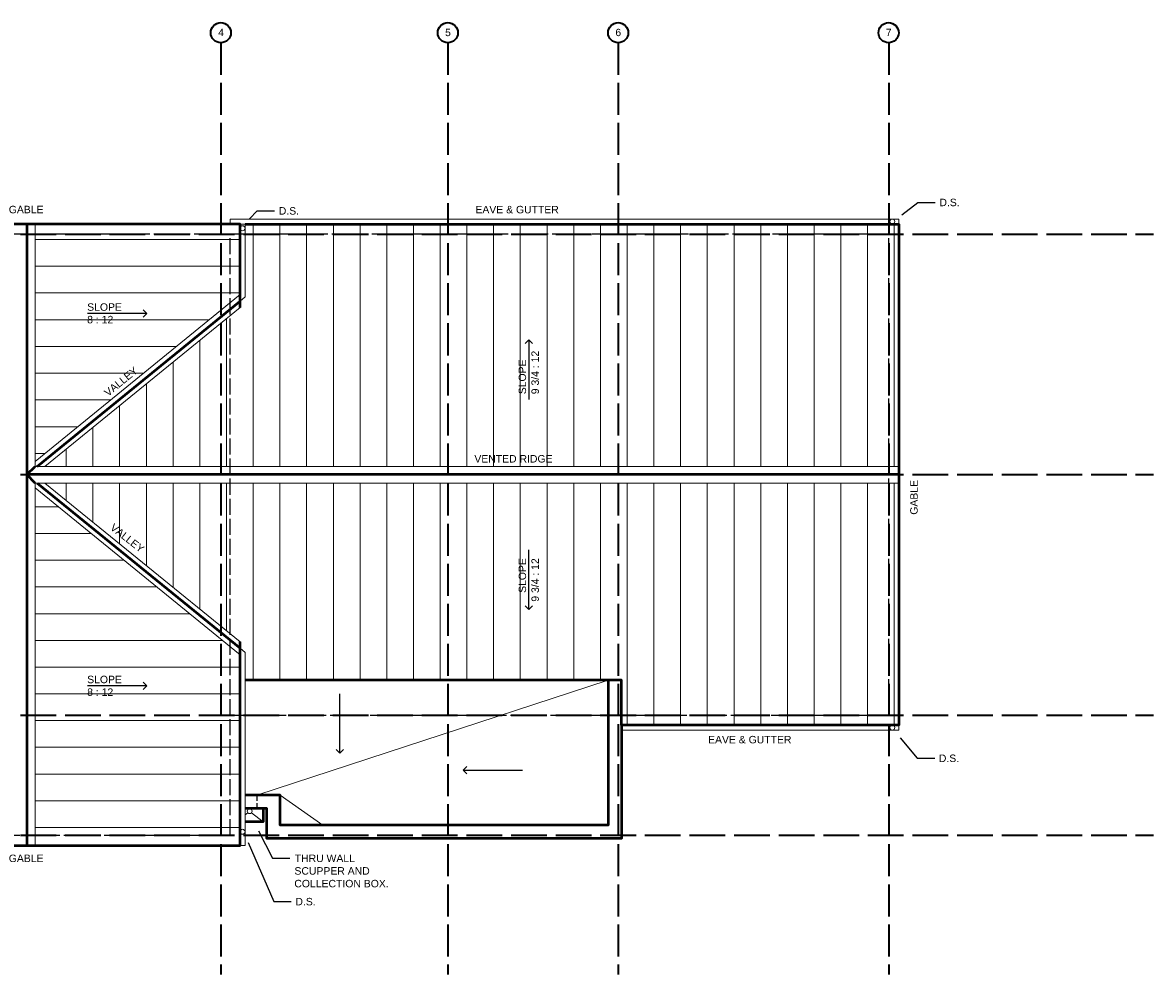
# Model space of a CAD drawing. Header units: inches. Extents: x 282 to 1373, y 397 to 967.
# Tile 2 of 2: x 696 to 1373, y 397 to 967. Entities that reach past the tile are written whole.
import ezdxf

# ---------------------------------------------------------------- set-up
doc = ezdxf.new("R2010")
doc.units = ezdxf.units.IN
doc.header["$MEASUREMENT"] = 0
doc.linetypes.add('PDF_IMPORT', pattern=[1, 0.8, -0.2])
for name, color, linetype in [('S-BLDG-OUTLINE', 7, 'Continuous'), ('S-FRAMING', 7, 'Continuous'), ('S-GRID', 7, 'Continuous'), ('S-GRID-LABELS', 7, 'Continuous'), ('S-LABEL', 7, 'Continuous'), ('S-ROOF', 7, 'Continuous')]:
    doc.layers.add(name, color=color, linetype=linetype)
doc.styles.add('PDF Arial', font='arial.ttf')

msp = doc.modelspace()

# ---------------------------------------------------------------- linework, layer by layer
at = {"layer": 'S-BLDG-OUTLINE', "lineweight": 50}
for points in [[(826.5, 796.45), (826.5, 846.29), (571.01, 846.29), (571.01, 474.33), (826.5, 474.33), (826.5, 596.15)], [(829.46, 846.29), (1220.94, 846.29), (1220.94, 546.32), (1054.96, 546.32), (1054.96, 478.33), (842.5, 478.33), (842.5, 496.32), (829.46, 496.32)]]:
    msp.add_lwpolyline(points, dxfattribs=at)
at = {"layer": 'S-BLDG-OUTLINE', "linetype": 'PDF_IMPORT', "lineweight": 25, "ltscale": 11.9988}
msp.add_lwpolyline([(820.5, 552.32), (1214.95, 552.32), (1214.95, 840.29), (820.5, 840.29), (577.01, 840.29), (577.01, 480.33), (820.5, 480.33), (820.5, 840.29)], dxfattribs=at)
at = {"layer": 'S-FRAMING', "lineweight": 13}
for points in [[(834.34, 701.26), (834.34, 846.29)], [(850.34, 701.26), (850.34, 846.29)], [(866.34, 701.26), (866.34, 846.29)], [(882.34, 701.26), (882.34, 846.29)], [(898.34, 701.26), (898.34, 846.29)], [(914.34, 701.26), (914.34, 846.29)], [(930.33, 701.26), (930.33, 846.29)], [(946.33, 701.26), (946.33, 846.29)], [(962.33, 701.26), (962.33, 846.29)], [(978.33, 701.26), (978.33, 846.29)], [(994.33, 701.26), (994.33, 846.29)], [(1010.33, 701.26), (1010.33, 846.29)], [(1026.32, 701.26), (1026.32, 846.29)], [(1042.32, 701.26), (1042.32, 846.29)], [(1058.32, 701.26), (1058.32, 846.29)], [(1074.32, 701.26), (1074.32, 846.29)], [(1090.32, 701.26), (1090.32, 846.29)], [(1106.32, 701.26), (1106.32, 846.29)], [(1122.31, 701.26), (1122.31, 846.29)], [(1138.31, 701.26), (1138.31, 846.29)], [(1154.31, 701.26), (1154.31, 846.29)], [(1170.31, 701.26), (1170.31, 846.29)], [(1186.31, 701.26), (1186.31, 846.29)], [(1202.31, 701.26), (1202.31, 846.29)], [(1218.3, 701.26), (1218.3, 846.29)], [(826.5, 837.09), (703.72, 837.09)], [(826.5, 821.09), (703.72, 821.09)], [(826.5, 805.09), (703.72, 805.09)], [(807.95, 789.09), (703.72, 789.09)], [(818.34, 701.26), (818.34, 789.81)], [(788.27, 773.02), (703.72, 773.02)], [(802.35, 701.26), (802.35, 776.78)], [(786.35, 701.26), (786.35, 763.74)], [(768.67, 757.02), (703.72, 757.02)], [(770.35, 701.26), (770.35, 750.7)], [(748.99, 741.02), (703.72, 741.02)], [(754.35, 701.26), (754.35, 737.74)], [(729.31, 725.02), (703.72, 725.02)], [(738.35, 701.26), (738.35, 724.7)], [(722.35, 701.26), (722.35, 711.66)], [(703.72, 709.02), (709.72, 709.02)], [(722.35, 691.26), (722.35, 680.95)], [(738.35, 691.26), (738.35, 667.91)], [(754.35, 691.26), (754.35, 654.87)], [(770.35, 691.26), (770.35, 641.83)], [(786.35, 691.26), (786.35, 628.79)], [(802.35, 691.26), (802.35, 615.83)], [(818.34, 691.26), (818.34, 602.79)], [(834.34, 691.26), (834.34, 573.28)], [(850.34, 691.26), (850.34, 573.28)], [(866.34, 691.26), (866.34, 573.28)], [(882.34, 691.26), (882.34, 573.28)], [(898.34, 691.26), (898.34, 573.28)], [(914.34, 691.26), (914.34, 573.28)], [(930.33, 691.26), (930.33, 573.28)], [(946.33, 691.26), (946.33, 573.28)], [(962.33, 691.26), (962.33, 573.28)], [(978.33, 691.26), (978.33, 573.28)], [(994.33, 691.26), (994.33, 573.28)], [(1010.33, 691.26), (1010.33, 573.28)], [(1026.32, 691.26), (1026.32, 573.28)], [(1042.32, 691.26), (1042.32, 573.28)], [(1058.32, 691.26), (1058.32, 546.32)], [(1074.32, 691.26), (1074.32, 546.32)], [(1090.32, 691.26), (1090.32, 546.32)], [(1106.32, 691.26), (1106.32, 546.32)], [(1122.31, 691.26), (1122.31, 546.32)], [(1138.31, 691.26), (1138.31, 546.32)], [(1154.31, 691.26), (1154.31, 546.32)], [(1170.31, 691.26), (1170.31, 546.32)], [(1186.31, 691.26), (1186.31, 546.32)], [(1202.31, 691.26), (1202.31, 546.32)], [(1218.3, 691.26), (1218.3, 546.32)], [(717.63, 677.03), (703.72, 677.03)], [(737.23, 661.03), (703.72, 661.03)], [(756.91, 645.03), (703.72, 645.03)], [(776.59, 629.03), (703.72, 629.03)], [(796.27, 613.03), (703.72, 613.03)], [(815.87, 597.03), (703.72, 597.03)], [(826.5, 581.04), (703.72, 581.04)], [(826.5, 565.04), (703.72, 565.04)], [(826.5, 549.04), (703.72, 549.04)], [(826.5, 533.04), (703.72, 533.04)], [(826.5, 517.04), (703.72, 517.04)], [(826.5, 501.04), (703.72, 501.04)], [(826.5, 485.04), (703.72, 485.04)]]:
    msp.add_lwpolyline(points, dxfattribs=at)
at = {"layer": 'S-GRID', "linetype": 'PDF_IMPORT', "lineweight": 35, "ltscale": 23.9976}
for points in [[(814.99, 954.92), (814.99, 397.05)], [(950.97, 954.92), (950.97, 397.05)], [(1052.96, 954.92), (1052.96, 397.05)], [(1214.95, 954.92), (1214.95, 397.05)]]:
    msp.add_lwpolyline(points, dxfattribs=at)
at = {"layer": 'S-GRID', "linetype": 'PDF_IMPORT', "lineweight": 35, "ltscale": 26.717328}
for points in [[(294.16, 840.29), (1373.49, 840.29)], [(294.16, 696.3), (1373.49, 696.3)], [(294.16, 552.32), (1373.49, 552.32)], [(294.16, 480.33), (1373.49, 480.33)]]:
    msp.add_lwpolyline(points, dxfattribs=at)
at = {"layer": 'S-GRID-LABELS', "lineweight": 35}
for centre in [(814.95, 960.96), (950.93, 960.96), (1052.92, 960.96), (1214.91, 960.96)]:
    msp.add_circle(centre, 6.04, dxfattribs=at)
at = {"layer": 'S-LABEL', "lineweight": 25}
for points in [[(832.1, 849.57), (836.74, 854.37), (847.14, 854.37)], [(1222.86, 851.89), (1232.38, 859.33), (1242.78, 859.33)], [(770.67, 792.85), (766.19, 792.85), (735.07, 792.85)], [(768.43, 795.09), (770.67, 792.85), (768.43, 790.61)], [(997.21, 774.78), (999.45, 777.02), (1001.69, 774.78)], [(999.45, 777.02), (999.45, 772.54), (999.45, 741.34)], [(999.45, 615.51), (999.45, 620.07), (999.45, 651.19)], [(1001.69, 617.75), (999.45, 615.51), (997.21, 617.75)], [(770.67, 569.84), (766.19, 569.84), (735.07, 569.84)], [(768.43, 572.08), (770.67, 569.84), (768.43, 567.6)], [(886.18, 529.44), (886.18, 533.92), (886.18, 565.04)], [(1221.74, 538.72), (1232.06, 526.48), (1242.54, 526.48)], [(888.42, 531.68), (886.18, 529.44), (883.94, 531.68)], [(962.25, 517.12), (960.01, 519.36), (962.25, 521.6)], [(960.01, 519.36), (964.49, 519.36), (995.61, 519.36)], [(837.54, 482.97), (845.86, 466.57), (856.34, 466.57)], [(831.3, 475.93), (846.66, 440.73), (857.14, 440.73)]]:
    msp.add_lwpolyline(points, dxfattribs=at)
at = {"layer": 'S-ROOF', "lineweight": 18}
for points in [[(820.5, 846.29), (820.5, 849.25), (1220.94, 849.25), (1220.94, 846.29)], [(703.72, 846.29), (703.72, 701.26), (1220.94, 701.26)], [(826.5, 846.29), (829.46, 846.29), (829.46, 802.69), (826.5, 800.29)], [(703.72, 704.22), (826.5, 804.13)], [(709.64, 701.26), (826.5, 796.45)], [(1220.94, 691.26), (703.72, 691.26), (703.72, 474.33)], [(709.64, 691.26), (826.5, 596.15)], [(703.72, 688.38), (826.5, 588.39)], [(826.5, 474.33), (829.46, 474.33), (829.46, 589.83), (826.5, 592.31)], [(836.5, 504.32), (1046.96, 573.28)], [(1054.96, 543.28), (1220.94, 543.28), (1220.94, 546.32)], [(850.5, 504.32), (876.1, 486.32)], [(829.46, 492.56), (831.06, 493.84)], [(833.38, 493.84), (840.26, 488.32)]]:
    msp.add_lwpolyline(points, dxfattribs=at)
at = {"layer": 'S-ROOF', "lineweight": 50}
for points in [[(698.76, 846.29), (698.76, 474.33)], [(704.92, 701.26), (826.5, 800.29)], [(703.72, 691.26), (698.76, 696.3), (703.72, 701.26)], [(1220.94, 696.3), (698.76, 696.3)], [(704.92, 691.26), (826.5, 592.31)], [(1046.96, 573.28), (1046.96, 486.32), (850.5, 486.32), (850.5, 504.32), (829.46, 504.32)], [(1054.96, 546.32), (1054.96, 573.28), (829.46, 573.28)], [(840.26, 496.32), (840.26, 488.32), (829.46, 488.32)]]:
    msp.add_lwpolyline(points, dxfattribs=at)
at = {"layer": 'S-ROOF', "lineweight": 25}
for points in [[(836.5, 504.32), (836.5, 501.04)], [(836.5, 499.52), (836.5, 496.32)]]:
    msp.add_lwpolyline(points, dxfattribs=at)
at = {"layer": 'S-ROOF', "lineweight": 18}
for centre in [(1217.14, 847.85), (827.98, 843.85), (1217.14, 544.84), (832.22, 494.84), (827.98, 482.45)]:
    msp.add_circle(centre, 1.48, dxfattribs=at)

# ---------------------------------------------------------------- texts
at = {"layer": 'S-GRID-LABELS', "char_height": 4.41, "attachment_point": 7, "style": 'PDF Arial'}
for s, insert in [('4', (813.39, 958.92)), ('5', (949.29, 958.84)), ('6', (1051.28, 958.84)), ('7', (1213.27, 958.92))]:
    msp.add_mtext(s, dxfattribs=dict(at, insert=insert))
at = {"layer": 'S-LABEL', "attachment_point": 7, "style": 'PDF Arial'}
for s, insert, char_height in [('D.S.', (1245.34, 857.01), 4.466), ('GABLE', (687.96, 852.77), 4.466), ('D.S.', (849.7, 851.97), 4.466), ('EAVE & GUTTER', (967.45, 852.74), 4.4663), ('SLOPE', (734.91, 794.38), 4.466), ('8 : 12', (734.91, 786.86), 4.466), ('VENTED RIDGE', (966.81, 703.51), 4.4663), ('SLOPE', (734.91, 571.36), 4.466), ('8 : 12', (734.91, 563.76), 4.466), ('EAVE & GUTTER', (1106.8, 535.33), 4.4663), ('D.S.', (1245.02, 524.17), 4.466), ('GABLE', (687.96, 464.25), 4.466), ('THRU WALL', (859.22, 464.25), 4.466), ('SCUPPER AND', (859.06, 456.73), 4.4663), ('COLLECTION BOX.', (858.98, 449.13), 4.4663), ('D.S.', (859.62, 438.33), 4.466)]:
    msp.add_mtext(s, dxfattribs=dict(at, insert=insert, char_height=char_height))
at = {"layer": 'S-LABEL', "char_height": 4.466, "attachment_point": 7, "style": 'PDF Arial'}
for s, insert, rotation in [('9 3/4 : 12', (1005.52, 744.46), 90), ('VALLEY', (747.39, 742.86), 39.2597), ('SLOPE', (997.84, 744.46), 90), ('GABLE', (1232.38, 672.31), 90), ('VALLEY', (748.27, 663.83), 321.97104), ('SLOPE', (997.84, 625.51), 90), ('9 3/4 : 12', (1005.52, 620.23), 90)]:
    msp.add_mtext(s, dxfattribs=dict(at, insert=insert, rotation=rotation))

doc.saveas('drawing.dxf')
